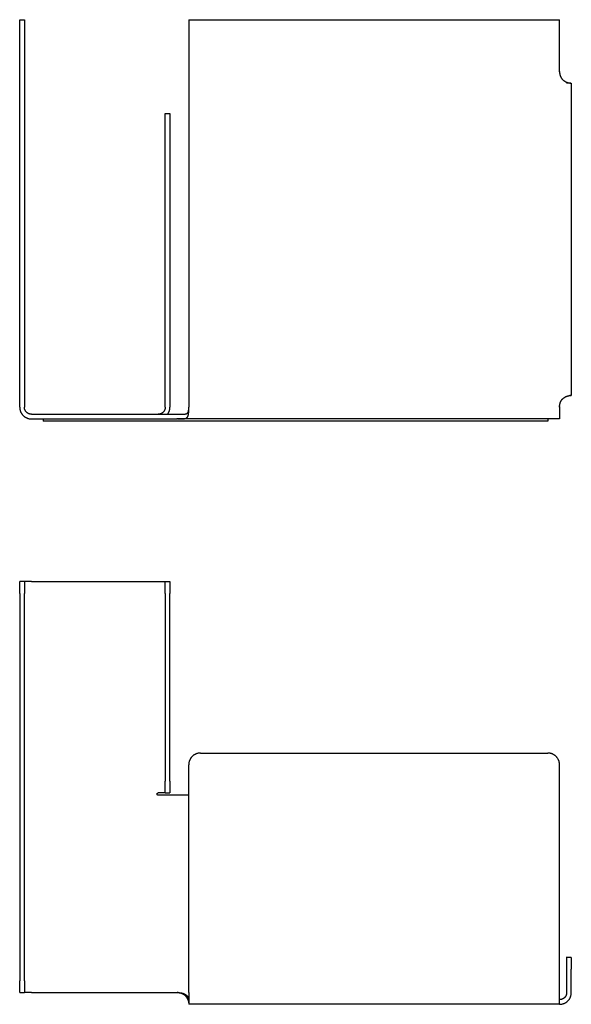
# Model space of a CAD drawing. Header units: millimetres. Extents: x 5000 to 5997, y 0 to 839.
# Tile 1 of 2: x 5000 to 5470, y 0 to 839. Entities that reach past the tile are written whole.
import ezdxf

# ---------------------------------------------------------------- set-up
doc = ezdxf.new("R2010")
doc.units = ezdxf.units.MM
doc.layers.add('Make2D$Sichtbar$Kurven', color=7, linetype='Continuous', true_color=0x000000)

msp = doc.modelspace()

# ---------------------------------------------------------------- linework, layer by layer
at = {"layer": 'Make2D$Sichtbar$Kurven', "color": 18, "lineweight": -3, "true_color": 0x000000}
for p, q in [((5000, 828.55), (5000, 838.55)), ((5000, 838.55), (5004, 838.55)), ((5004, 838.55), (5004, 828.55)), ((5144, 838.55), (5144, 828.55)), ((5144, 838.55), (5460, 838.55)), ((5460, 828.55), (5460, 838.55)), ((5000, 508.55), (5000, 828.55)), ((5004, 828.55), (5004, 508.55)), ((5144, 828.55), (5144, 508.55)), ((5460, 794.55), (5460, 828.55)), ((5460, 794.13), (5460, 794.55)), ((5460, 794.55), (5460.03, 793.55)), ((5460, 794.13), (5460.01, 793.94)), ((5460.03, 793.55), (5460.03, 793.55)), ((5460.03, 793.55), (5460.05, 793.28)), ((5460.05, 793.28), (5460.07, 793.01)), ((5460.07, 793.01), (5460.11, 792.73)), ((5460.11, 792.73), (5460.15, 792.46)), ((5460.15, 792.46), (5460.2, 792.19)), ((5460.2, 792.19), (5460.25, 791.92)), ((5460.25, 791.92), (5460.31, 791.65)), ((5460.31, 791.65), (5460.38, 791.39)), ((5460.38, 791.39), (5460.45, 791.12)), ((5460.45, 791.12), (5460.53, 790.86)), ((5460.53, 790.86), (5460.62, 790.6)), ((5460.62, 790.6), (5460.72, 790.35)), ((5460.72, 790.35), (5460.82, 790.09)), ((5460.82, 790.09), (5460.93, 789.84)), ((5460.93, 789.84), (5461.05, 789.59)), ((5461.05, 789.59), (5461.17, 789.35)), ((5461.17, 789.35), (5461.26, 789.2)), ((5461.26, 789.2), (5461.34, 789.05)), ((5461.34, 789.05), (5461.43, 788.91)), ((5461.43, 788.91), (5461.52, 788.77)), ((5461.52, 788.77), (5461.61, 788.63)), ((5461.61, 788.63), (5461.71, 788.49)), ((5461.71, 788.49), (5461.81, 788.36)), ((5461.81, 788.36), (5461.91, 788.23)), ((5461.91, 788.23), (5462.02, 788.1)), ((5462.02, 788.1), (5462.13, 787.97)), ((5462.13, 787.97), (5462.24, 787.85)), ((5462.24, 787.85), (5462.35, 787.73)), ((5462.35, 787.73), (5462.47, 787.61)), ((5462.47, 787.61), (5462.58, 787.49)), ((5462.58, 787.49), (5462.7, 787.38)), ((5462.7, 787.38), (5462.82, 787.27)), ((5462.82, 787.27), (5462.94, 787.16)), ((5462.94, 787.16), (5463.07, 787.05)), ((5463.07, 787.05), (5463.32, 786.84)), ((5463.32, 786.84), (5463.58, 786.65)), ((5463.58, 786.65), (5463.84, 786.46)), ((5463.84, 786.46), (5464.1, 786.28)), ((5464.1, 786.28), (5464.37, 786.12)), ((5464.37, 786.12), (5464.64, 785.96)), ((5464.64, 785.96), (5464.91, 785.81)), ((5464.91, 785.81), (5465.17, 785.67)), ((5465.17, 785.67), (5465.44, 785.55)), ((5465.44, 785.55), (5465.7, 785.43)), ((5465.7, 785.43), (5465.96, 785.32)), ((5469.67, 784.53), (5465.81, 784.54)), ((5465.96, 785.32), (5466.22, 785.22)), ((5466.22, 785.22), (5466.47, 785.13)), ((5466.47, 785.13), (5466.71, 785.05)), ((5466.71, 785.05), (5466.95, 784.98)), ((5466.95, 784.98), (5467.18, 784.91)), ((5467.18, 784.91), (5467.41, 784.85)), ((5467.41, 784.85), (5467.63, 784.8)), ((5467.63, 784.8), (5467.84, 784.75)), ((5467.84, 784.75), (5468.24, 784.68)), ((5468.24, 784.68), (5468.6, 784.62)), ((5468.6, 784.62), (5468.77, 784.6)), ((5468.67, 784.55), (5470, 784.55)), ((5468.77, 784.6), (5468.93, 784.58)), ((5468.93, 784.58), (5469.08, 784.56)), ((5469.08, 784.56), (5469.22, 784.55)), ((5469.22, 784.55), (5469.35, 784.54)), ((5469.35, 784.54), (5469.46, 784.54)), ((5469.46, 784.54), (5469.57, 784.53)), ((5469.57, 784.53), (5469.67, 784.53)), ((5469.67, 784.53), (5469.73, 784.53)), ((5469.73, 784.53), (5469.8, 784.53)), ((5469.8, 784.53), (5469.87, 784.54)), ((5469.87, 784.54), (5469.93, 784.54)), ((5469.93, 784.54), (5470, 784.55)), ((5470, 784.55), (5470, 518.55)), ((5124, 748.55), (5124, 758.55)), ((5124, 758.55), (5128, 758.55)), ((5128, 758.55), (5128, 748.55)), ((5124, 508.55), (5124, 748.55)), ((5128, 748.55), (5128, 508.55)), ((5460.31, 511.44), (5460.38, 511.71)), ((5460.38, 511.71), (5460.45, 511.97)), ((5460.45, 511.97), (5460.53, 512.23)), ((5460.53, 512.23), (5460.62, 512.49)), ((5460.62, 512.49), (5460.72, 512.75)), ((5460.72, 512.75), (5460.82, 513.01)), ((5460.82, 513.01), (5460.93, 513.26)), ((5460.93, 513.26), (5461.05, 513.51)), ((5461.05, 513.51), (5461.17, 513.75)), ((5461.17, 513.75), (5461.26, 513.9)), ((5461.26, 513.9), (5461.34, 514.04)), ((5461.34, 514.04), (5461.43, 514.19)), ((5461.43, 514.19), (5461.52, 514.33)), ((5461.52, 514.33), (5461.61, 514.47)), ((5461.61, 514.47), (5461.71, 514.6)), ((5461.71, 514.6), (5461.81, 514.74)), ((5461.81, 514.74), (5461.91, 514.87)), ((5461.91, 514.87), (5462.02, 515)), ((5462.02, 515), (5462.13, 515.12)), ((5462.13, 515.12), (5462.24, 515.25)), ((5462.24, 515.25), (5462.35, 515.37)), ((5462.35, 515.37), (5462.47, 515.49)), ((5462.47, 515.49), (5462.58, 515.6)), ((5462.58, 515.6), (5462.7, 515.72)), ((5462.7, 515.72), (5462.82, 515.83)), ((5462.82, 515.83), (5462.94, 515.94)), ((5462.94, 515.94), (5463.07, 516.05)), ((5463.07, 516.05), (5463.32, 516.25)), ((5463.32, 516.25), (5463.58, 516.45)), ((5463.58, 516.45), (5463.84, 516.64)), ((5463.84, 516.64), (5464.1, 516.81)), ((5464.1, 516.81), (5464.37, 516.98)), ((5464.37, 516.98), (5464.64, 517.14)), ((5464.64, 517.14), (5464.91, 517.29)), ((5464.91, 517.29), (5465.17, 517.42)), ((5465.17, 517.42), (5465.44, 517.55)), ((5465.44, 517.55), (5465.7, 517.67)), ((5465.7, 517.67), (5465.96, 517.78)), ((5465.96, 517.78), (5466.22, 517.87)), ((5466.22, 517.87), (5466.47, 517.96)), ((5466.47, 517.96), (5466.71, 518.04)), ((5466.71, 518.04), (5466.95, 518.12)), ((5466.95, 518.12), (5467.18, 518.18)), ((5467.18, 518.18), (5467.41, 518.24)), ((5467.41, 518.24), (5467.63, 518.3)), ((5467.63, 518.3), (5467.84, 518.34)), ((5467.84, 518.34), (5468.24, 518.42)), ((5468.24, 518.42), (5468.6, 518.48)), ((5468.6, 518.48), (5468.77, 518.5)), ((5470, 518.55), (5468.67, 518.55)), ((5468.77, 518.5), (5468.93, 518.52)), ((5468.93, 518.52), (5469.08, 518.53)), ((5469.08, 518.53), (5469.22, 518.55)), ((5469.22, 518.55), (5469.35, 518.55)), ((5469.35, 518.55), (5469.46, 518.56)), ((5469.46, 518.56), (5469.57, 518.56)), ((5469.57, 518.56), (5469.67, 518.56)), ((5469.67, 518.56), (5469.73, 518.57)), ((5469.73, 518.57), (5469.8, 518.56)), ((5469.8, 518.56), (5469.87, 518.56)), ((5469.87, 518.56), (5469.93, 518.56)), ((5469.93, 518.56), (5470, 518.55)), ((5470, 518.55), (5470, 518.55)), ((5000, 508.55), (5000.01, 508.21)), ((5000.01, 508.21), (5000.02, 507.87)), ((5000.02, 507.87), (5000.05, 507.53)), ((5000.05, 507.53), (5000.09, 507.19)), ((5000.09, 507.19), (5000.15, 506.85)), ((5000.15, 506.85), (5000.21, 506.51)), ((5000.21, 506.51), (5000.28, 506.18)), ((5000.28, 506.18), (5000.37, 505.85)), ((5000.37, 505.85), (5000.47, 505.52)), ((5000.47, 505.52), (5000.58, 505.2)), ((5000.58, 505.2), (5000.7, 504.88)), ((5000.7, 504.88), (5000.83, 504.56)), ((5000.83, 504.56), (5000.97, 504.25)), ((5000.97, 504.25), (5001.12, 503.95)), ((5001.12, 503.95), (5001.28, 503.65)), ((5001.28, 503.65), (5001.46, 503.35)), ((5001.46, 503.35), (5001.64, 503.06)), ((5004, 508.34), (5004, 508.55)), ((5004.01, 508.14), (5004, 508.34)), ((5004.03, 507.93), (5004.01, 508.14)), ((5004.06, 507.73), (5004.03, 507.93)), ((5004.09, 507.53), (5004.06, 507.73)), ((5004.13, 507.33), (5004.09, 507.53)), ((5004.17, 507.13), (5004.13, 507.33)), ((5004.22, 506.93), (5004.17, 507.13)), ((5004.28, 506.73), (5004.22, 506.93)), ((5004.35, 506.54), (5004.28, 506.73)), ((5004.42, 506.35), (5004.35, 506.54)), ((5004.5, 506.16), (5004.42, 506.35)), ((5004.58, 505.97), (5004.5, 506.16)), ((5004.67, 505.79), (5004.58, 505.97)), ((5004.77, 505.61), (5004.67, 505.79)), ((5004.87, 505.43), (5004.77, 505.61)), ((5004.98, 505.26), (5004.87, 505.43)), ((5005.1, 505.09), (5004.98, 505.26)), ((5005.22, 504.92), (5005.1, 505.09)), ((5005.35, 504.76), (5005.22, 504.92)), ((5005.48, 504.6), (5005.35, 504.76)), ((5005.61, 504.45), (5005.48, 504.6)), ((5005.76, 504.31), (5005.61, 504.45)), ((5005.9, 504.16), (5005.76, 504.31)), ((5006.06, 504.03), (5005.9, 504.16)), ((5006.21, 503.89), (5006.06, 504.03)), ((5006.37, 503.77), (5006.21, 503.89)), ((5006.54, 503.65), (5006.37, 503.77)), ((5006.71, 503.53), (5006.54, 503.65)), ((5006.88, 503.42), (5006.71, 503.53)), ((5007.06, 503.32), (5006.88, 503.42)), ((5007.24, 503.22), (5007.06, 503.32)), ((5007.42, 503.13), (5007.24, 503.22)), ((5007.61, 503.04), (5007.42, 503.13)), ((5120.63, 503.16), (5120.44, 503.07)), ((5120.82, 503.25), (5120.63, 503.16)), ((5121, 503.35), (5120.82, 503.25)), ((5121.18, 503.46), (5121, 503.35)), ((5121.36, 503.57), (5121.18, 503.46)), ((5121.53, 503.7), (5121.36, 503.57)), ((5121.7, 503.82), (5121.53, 503.7)), ((5121.86, 503.95), (5121.7, 503.82)), ((5122.02, 504.09), (5121.86, 503.95)), ((5122.17, 504.23), (5122.02, 504.09)), ((5122.32, 504.38), (5122.17, 504.23)), ((5122.46, 504.53), (5122.32, 504.38)), ((5122.6, 504.69), (5122.46, 504.53)), ((5122.73, 504.86), (5122.6, 504.69)), ((5122.85, 505.02), (5122.73, 504.86)), ((5122.97, 505.19), (5122.85, 505.02)), ((5123.09, 505.37), (5122.97, 505.19)), ((5123.2, 505.55), (5123.09, 505.37)), ((5123.3, 505.73), (5123.2, 505.55)), ((5123.39, 505.92), (5123.3, 505.73)), ((5123.48, 506.11), (5123.39, 505.92)), ((5123.56, 506.3), (5123.48, 506.11)), ((5123.64, 506.5), (5123.56, 506.3)), ((5123.71, 506.69), (5123.64, 506.5)), ((5123.77, 506.89), (5123.71, 506.69)), ((5123.82, 507.1), (5123.77, 506.89)), ((5123.87, 507.3), (5123.82, 507.1)), ((5123.91, 507.51), (5123.87, 507.3)), ((5123.94, 507.71), (5123.91, 507.51)), ((5123.97, 507.92), (5123.94, 507.71)), ((5123.99, 508.13), (5123.97, 507.92)), ((5124, 508.34), (5123.99, 508.13)), ((5124, 508.55), (5124, 508.34)), ((5126.39, 503.1), (5126.57, 503.39)), ((5126.57, 503.39), (5126.74, 503.68)), ((5126.74, 503.68), (5126.9, 503.98)), ((5126.9, 503.98), (5127.05, 504.29)), ((5127.05, 504.29), (5127.19, 504.59)), ((5127.19, 504.59), (5127.31, 504.91)), ((5127.31, 504.91), (5127.43, 505.23)), ((5127.43, 505.23), (5127.54, 505.55)), ((5127.54, 505.55), (5127.64, 505.87)), ((5127.64, 505.87), (5127.72, 506.2)), ((5127.72, 506.2), (5127.79, 506.53)), ((5127.79, 506.53), (5127.86, 506.86)), ((5127.86, 506.86), (5127.91, 507.2)), ((5127.91, 507.2), (5127.95, 507.53)), ((5127.95, 507.53), (5127.98, 507.87)), ((5127.98, 507.87), (5127.99, 508.21)), ((5127.99, 508.21), (5128, 508.55)), ((5142.34, 503.1), (5142.43, 503.14)), ((5142.43, 503.14), (5142.51, 503.19)), ((5142.51, 503.19), (5142.59, 503.23)), ((5142.59, 503.23), (5142.67, 503.28)), ((5142.67, 503.28), (5142.75, 503.33)), ((5142.75, 503.33), (5142.82, 503.38)), ((5142.82, 503.38), (5142.9, 503.44)), ((5142.9, 503.44), (5142.97, 503.49)), ((5142.97, 503.49), (5143.03, 503.55)), ((5143.03, 503.55), (5143.07, 503.58)), ((5143.07, 503.58), (5143.1, 503.61)), ((5143.1, 503.61), (5143.13, 503.65)), ((5143.13, 503.65), (5143.16, 503.68)), ((5143.16, 503.68), (5143.19, 503.71)), ((5143.19, 503.71), (5143.23, 503.74)), ((5143.23, 503.74), (5143.25, 503.78)), ((5143.25, 503.78), (5143.28, 503.81)), ((5143.28, 503.81), (5143.31, 503.84)), ((5143.31, 503.84), (5143.34, 503.88)), ((5143.34, 503.88), (5143.37, 503.92)), ((5143.37, 503.92), (5143.39, 503.95)), ((5143.39, 503.95), (5143.42, 503.99)), ((5143.42, 503.99), (5143.45, 504.03)), ((5143.45, 504.03), (5143.47, 504.06)), ((5143.47, 504.06), (5143.5, 504.1)), ((5143.5, 504.1), (5143.52, 504.14)), ((5143.52, 504.14), (5143.54, 504.18)), ((5143.54, 504.18), (5143.56, 504.22)), ((5143.56, 504.22), (5143.59, 504.26)), ((5143.59, 504.26), (5143.61, 504.31)), ((5143.61, 504.31), (5143.63, 504.35)), ((5143.63, 504.35), (5143.65, 504.39)), ((5143.65, 504.39), (5143.67, 504.43)), ((5143.67, 504.43), (5143.68, 504.48)), ((5143.68, 504.48), (5143.7, 504.52)), ((5143.7, 504.52), (5143.72, 504.57)), ((5143.72, 504.57), (5143.73, 504.61)), ((5143.73, 504.61), (5143.75, 504.66)), ((5143.75, 504.66), (5143.76, 504.71)), ((5143.76, 504.71), (5143.79, 504.8)), ((5143.79, 504.8), (5143.81, 504.88)), ((5143.81, 504.88), (5143.83, 504.96)), ((5143.83, 504.96), (5143.86, 505.12)), ((5143.86, 505.12), (5143.89, 505.28)), ((5143.89, 505.28), (5143.92, 505.44)), ((5143.92, 505.44), (5143.94, 505.61)), ((5143.92, 503.1), (5143.95, 503.37)), ((5143.94, 505.61), (5143.96, 505.79)), ((5143.95, 503.37), (5143.99, 503.94)), ((5143.96, 505.79), (5143.97, 505.96)), ((5143.97, 505.96), (5143.98, 506.14)), ((5143.98, 506.14), (5144, 506.51)), ((5143.99, 503.94), (5144.02, 504.82)), ((5144, 508.1), (5144, 508.55)), ((5144, 507.65), (5144, 508.1)), ((5144, 506.88), (5144, 507.65)), ((5144.02, 504.82), (5144, 507.65)), ((5144, 506.51), (5144, 506.88)), ((5460, 508.88), (5460.03, 509.54)), ((5460.01, 509.16), (5460, 508.96)), ((5460, 508.96), (5460, 508.55)), ((5460, 508.55), (5460, 508.88)), ((5460, 508.55), (5460, 498.55)), ((5460.03, 509.54), (5460.05, 509.82)), ((5460.05, 509.82), (5460.07, 510.09)), ((5460.07, 510.09), (5460.11, 510.36)), ((5460.11, 510.36), (5460.15, 510.63)), ((5460.15, 510.63), (5460.2, 510.91)), ((5460.2, 510.91), (5460.25, 511.17)), ((5460.25, 511.17), (5460.31, 511.44)), ((5001.64, 503.06), (5001.83, 502.78)), ((5001.83, 502.78), (5002.03, 502.51)), ((5002.03, 502.51), (5002.24, 502.24)), ((5002.24, 502.24), (5002.46, 501.98)), ((5002.46, 501.98), (5002.69, 501.72)), ((5002.69, 501.72), (5002.93, 501.48)), ((5002.93, 501.48), (5003.17, 501.24)), ((5003.17, 501.24), (5003.43, 501.01)), ((5003.43, 501.01), (5003.69, 500.79)), ((5003.69, 500.79), (5003.96, 500.58)), ((5003.96, 500.58), (5004.23, 500.38)), ((5004.23, 500.38), (5004.52, 500.19)), ((5004.52, 500.19), (5004.8, 500)), ((5004.8, 500), (5005.1, 499.83)), ((5005.1, 499.83), (5005.4, 499.67)), ((5005.4, 499.67), (5005.7, 499.52)), ((5005.7, 499.52), (5006.02, 499.38)), ((5006.02, 499.38), (5006.33, 499.25)), ((5006.33, 499.25), (5006.65, 499.13)), ((5006.65, 499.13), (5006.97, 499.02)), ((5006.97, 499.02), (5007.3, 498.92)), ((5007.3, 498.92), (5007.63, 498.83)), ((5007.8, 502.97), (5007.61, 503.04)), ((5007.63, 498.83), (5007.97, 498.76)), ((5007.99, 502.89), (5007.8, 502.97)), ((5007.97, 498.76), (5008.3, 498.69)), ((5008.18, 502.83), (5007.99, 502.89)), ((5008.38, 502.77), (5008.18, 502.83)), ((5008.3, 498.69), (5008.64, 498.64)), ((5008.58, 502.72), (5008.38, 502.77)), ((5008.78, 502.67), (5008.58, 502.72)), ((5008.64, 498.64), (5008.98, 498.6)), ((5008.98, 502.64), (5008.78, 502.67)), ((5009.18, 502.6), (5008.98, 502.64)), ((5008.98, 498.6), (5009.32, 498.57)), ((5009.39, 502.58), (5009.18, 502.6)), ((5009.32, 498.57), (5009.66, 498.55)), ((5009.59, 502.56), (5009.39, 502.58)), ((5009.8, 502.55), (5009.59, 502.56)), ((5009.66, 498.55), (5010, 498.55)), ((5010, 502.55), (5009.8, 502.55)), ((5010, 502.55), (5134.04, 502.55)), ((5010, 498.55), (5134, 498.55)), ((5020, 498.55), (5020, 496.55)), ((5450, 496.55), (5020, 496.55)), ((5118, 502.55), (5118, 502.55)), ((5118.21, 502.55), (5118, 502.55)), ((5118.42, 502.56), (5118.21, 502.55)), ((5118.63, 502.58), (5118.42, 502.56)), ((5118.84, 502.61), (5118.63, 502.58)), ((5119.04, 502.64), (5118.84, 502.61)), ((5119.25, 502.68), (5119.04, 502.64)), ((5119.45, 502.73), (5119.25, 502.68)), ((5119.66, 502.78), (5119.45, 502.73)), ((5119.86, 502.84), (5119.66, 502.78)), ((5120.05, 502.91), (5119.86, 502.84)), ((5120.25, 502.99), (5120.05, 502.91)), ((5120.44, 503.07), (5120.25, 502.99)), ((5126, 502.55), (5126.2, 502.82)), ((5126.2, 502.82), (5126.39, 503.1)), ((5134.36, 498.55), (5134, 498.55)), ((5134.04, 502.55), (5138.03, 502.55)), ((5135.85, 498.55), (5134.36, 498.55)), ((5134.36, 498.55), (5137.06, 498.55)), ((5460, 498.55), (5135.85, 498.55)), ((5137.06, 498.55), (5138.45, 498.58)), ((5138.03, 502.55), (5139.5, 502.59)), ((5138.45, 498.58), (5139.11, 498.61)), ((5139.11, 498.61), (5139.43, 498.63)), ((5139.43, 498.63), (5139.74, 498.66)), ((5139.5, 502.59), (5139.97, 502.61)), ((5139.74, 498.66), (5140.04, 498.7)), ((5139.97, 502.61), (5140.43, 502.65)), ((5140.04, 498.7), (5140.33, 498.74)), ((5140.33, 498.74), (5140.6, 498.78)), ((5140.43, 502.65), (5140.65, 502.67)), ((5140.6, 498.78), (5140.73, 498.81)), ((5140.65, 502.67), (5140.87, 502.7)), ((5140.73, 498.81), (5140.86, 498.84)), ((5140.86, 498.84), (5140.98, 498.87)), ((5140.87, 502.7), (5141.09, 502.73)), ((5140.98, 498.87), (5141.11, 498.9)), ((5141.09, 502.73), (5141.3, 502.77)), ((5141.11, 498.9), (5141.23, 498.94)), ((5141.23, 498.94), (5141.35, 498.98)), ((5141.3, 502.77), (5141.5, 502.82)), ((5141.35, 498.98), (5141.46, 499.02)), ((5141.46, 499.02), (5141.58, 499.06)), ((5141.5, 502.82), (5141.6, 502.84)), ((5141.58, 499.06), (5141.69, 499.11)), ((5141.6, 502.84), (5141.7, 502.87)), ((5141.69, 499.11), (5141.8, 499.15)), ((5141.7, 502.87), (5141.8, 502.89)), ((5141.8, 502.89), (5141.89, 502.92)), ((5141.8, 499.15), (5141.9, 499.2)), ((5141.89, 502.92), (5141.99, 502.95)), ((5141.9, 499.2), (5142, 499.25)), ((5141.99, 502.95), (5142.08, 502.99)), ((5142, 499.25), (5142.09, 499.31)), ((5142.08, 502.99), (5142.17, 503.02)), ((5142.09, 499.31), (5142.14, 499.34)), ((5142.14, 499.34), (5142.18, 499.36)), ((5142.17, 503.02), (5142.26, 503.06)), ((5142.18, 499.36), (5142.22, 499.39)), ((5142.22, 499.39), (5142.27, 499.42)), ((5142.26, 503.06), (5142.34, 503.1)), ((5142.27, 499.42), (5142.31, 499.45)), ((5142.31, 499.45), (5142.35, 499.48)), ((5142.35, 499.48), (5142.39, 499.51)), ((5142.39, 499.51), (5142.43, 499.54)), ((5142.43, 499.54), (5142.47, 499.58)), ((5142.47, 499.58), (5142.51, 499.61)), ((5142.51, 499.61), (5142.54, 499.64)), ((5142.54, 499.64), (5142.58, 499.68)), ((5142.58, 499.68), (5142.62, 499.71)), ((5142.62, 499.71), (5142.65, 499.75)), ((5142.65, 499.75), (5142.69, 499.78)), ((5142.69, 499.78), (5142.72, 499.82)), ((5142.72, 499.82), (5142.79, 499.9)), ((5142.79, 499.9), (5142.86, 499.98)), ((5142.86, 499.98), (5142.92, 500.06)), ((5142.92, 500.06), (5142.98, 500.14)), ((5142.98, 500.14), (5143.04, 500.23)), ((5143.04, 500.23), (5143.1, 500.32)), ((5143.1, 500.32), (5143.15, 500.41)), ((5143.15, 500.41), (5143.2, 500.5)), ((5143.2, 500.5), (5143.25, 500.59)), ((5143.25, 500.59), (5143.3, 500.68)), ((5143.3, 500.68), (5143.35, 500.78)), ((5143.35, 500.78), (5143.39, 500.88)), ((5143.39, 500.88), (5143.43, 500.98)), ((5143.43, 500.98), (5143.47, 501.08)), ((5143.47, 501.08), (5143.51, 501.18)), ((5143.51, 501.18), (5143.55, 501.29)), ((5143.55, 501.29), (5143.59, 501.4)), ((5143.59, 501.4), (5143.62, 501.51)), ((5143.62, 501.51), (5143.65, 501.62)), ((5143.65, 501.62), (5143.71, 501.85)), ((5143.71, 501.85), (5143.76, 502.08)), ((5143.76, 502.08), (5143.81, 502.32)), ((5143.81, 502.32), (5143.85, 502.58)), ((5143.85, 502.58), (5143.89, 502.83)), ((5143.89, 502.83), (5143.92, 503.1)), ((5450, 498.55), (5450, 496.55)), ((5000, 350), (5000, 360)), ((5004, 360), (5000, 360)), ((5010, 360), (5004, 360)), ((5004, 360), (5004, 350)), ((5010, 360), (5118, 360)), ((5118, 360), (5124, 360)), ((5124, 350), (5124, 360)), ((5124, 360), (5128, 360)), ((5128, 360), (5128, 350)), ((5000, 350), (5000, 20)), ((5004, 20), (5004, 350)), ((5124, 350), (5124, 190)), ((5128, 190), (5128, 350)), ((5145.83, 209.77), (5145.64, 209.49)), ((5146.03, 210.05), (5145.83, 209.77)), ((5146.24, 210.32), (5146.03, 210.05)), ((5146.46, 210.58), (5146.24, 210.32)), ((5146.69, 210.83), (5146.46, 210.58)), ((5146.93, 211.08), (5146.69, 210.83)), ((5147.17, 211.31), (5146.93, 211.08)), ((5147.43, 211.54), (5147.17, 211.31)), ((5147.69, 211.76), (5147.43, 211.54)), ((5147.96, 211.97), (5147.69, 211.76)), ((5148.23, 212.17), (5147.96, 211.97)), ((5148.52, 212.37), (5148.23, 212.17)), ((5148.8, 212.55), (5148.52, 212.37)), ((5149.1, 212.72), (5148.8, 212.55)), ((5149.4, 212.88), (5149.1, 212.72)), ((5149.71, 213.04), (5149.4, 212.88)), ((5150.02, 213.18), (5149.71, 213.04)), ((5150.33, 213.31), (5150.02, 213.18)), ((5150.65, 213.43), (5150.33, 213.31)), ((5150.97, 213.54), (5150.65, 213.43)), ((5151.3, 213.63), (5150.97, 213.54)), ((5151.63, 213.72), (5151.3, 213.63)), ((5151.97, 213.8), (5151.63, 213.72)), ((5152.3, 213.86), (5151.97, 213.8)), ((5152.64, 213.91), (5152.3, 213.86)), ((5152.98, 213.95), (5152.64, 213.91)), ((5153.32, 213.98), (5152.98, 213.95)), ((5153.66, 214), (5153.32, 213.98)), ((5154, 214), (5153.66, 214)), ((5154, 214), (5450, 214)), ((5450.34, 214), (5450, 214)), ((5450.68, 213.98), (5450.34, 214)), ((5451.02, 213.95), (5450.68, 213.98)), ((5451.36, 213.91), (5451.02, 213.95)), ((5451.7, 213.86), (5451.36, 213.91)), ((5452.03, 213.8), (5451.7, 213.86)), ((5452.37, 213.72), (5452.03, 213.8)), ((5452.7, 213.63), (5452.37, 213.72)), ((5453.03, 213.54), (5452.7, 213.63)), ((5453.35, 213.43), (5453.03, 213.54)), ((5453.67, 213.31), (5453.35, 213.43)), ((5453.98, 213.18), (5453.67, 213.31)), ((5454.29, 213.04), (5453.98, 213.18)), ((5454.6, 212.88), (5454.29, 213.04)), ((5454.9, 212.72), (5454.6, 212.88)), ((5455.2, 212.55), (5454.9, 212.72)), ((5455.48, 212.37), (5455.2, 212.55)), ((5455.77, 212.17), (5455.48, 212.37)), ((5456.04, 211.97), (5455.77, 212.17)), ((5456.31, 211.76), (5456.04, 211.97)), ((5456.57, 211.54), (5456.31, 211.76)), ((5456.83, 211.31), (5456.57, 211.54)), ((5457.07, 211.08), (5456.83, 211.31)), ((5457.31, 210.83), (5457.07, 211.08)), ((5457.54, 210.58), (5457.31, 210.83)), ((5457.76, 210.32), (5457.54, 210.58)), ((5457.97, 210.05), (5457.76, 210.32)), ((5458.17, 209.77), (5457.97, 210.05)), ((5458.36, 209.49), (5458.17, 209.77)), ((5144.01, 204.35), (5144, 204)), ((5144, 10), (5144, 204)), ((5144.02, 204.69), (5144.01, 204.35)), ((5144.05, 205.03), (5144.02, 204.69)), ((5144.09, 205.37), (5144.05, 205.03)), ((5144.15, 205.7), (5144.09, 205.37)), ((5144.21, 206.04), (5144.15, 205.7)), ((5144.28, 206.37), (5144.21, 206.04)), ((5144.37, 206.7), (5144.28, 206.37)), ((5144.47, 207.03), (5144.37, 206.7)), ((5144.58, 207.35), (5144.47, 207.03)), ((5144.7, 207.67), (5144.58, 207.35)), ((5144.83, 207.99), (5144.7, 207.67)), ((5144.97, 208.3), (5144.83, 207.99)), ((5145.12, 208.61), (5144.97, 208.3)), ((5145.28, 208.91), (5145.12, 208.61)), ((5145.46, 209.2), (5145.28, 208.91)), ((5145.64, 209.49), (5145.46, 209.2)), ((5458.54, 209.2), (5458.36, 209.49)), ((5458.72, 208.91), (5458.54, 209.2)), ((5458.88, 208.61), (5458.72, 208.91)), ((5459.03, 208.3), (5458.88, 208.61)), ((5459.17, 207.99), (5459.03, 208.3)), ((5459.3, 207.67), (5459.17, 207.99)), ((5459.42, 207.35), (5459.3, 207.67)), ((5459.53, 207.03), (5459.42, 207.35)), ((5459.63, 206.7), (5459.53, 207.03)), ((5459.72, 206.37), (5459.63, 206.7)), ((5459.79, 206.04), (5459.72, 206.37)), ((5459.85, 205.7), (5459.79, 206.04)), ((5459.91, 205.37), (5459.85, 205.7)), ((5459.95, 205.03), (5459.91, 205.37)), ((5459.98, 204.69), (5459.95, 205.03)), ((5459.99, 204.35), (5459.98, 204.69)), ((5460, 204), (5459.99, 204.35)), ((5460, 10), (5460, 204)), ((5124, 180), (5124, 190)), ((5128, 190), (5128, 180)), ((5117, 179.09), (5117.01, 179.13)), ((5117, 179.06), (5117, 179.09)), ((5117, 179.02), (5117, 179.06)), ((5117, 178.99), (5117, 179.02)), ((5117, 178.95), (5117, 178.99)), ((5117, 178.92), (5117, 178.95)), ((5117.01, 178.88), (5117, 178.92)), ((5117.01, 179.16), (5117.02, 179.19)), ((5117.01, 179.13), (5117.01, 179.16)), ((5117.01, 178.85), (5117.01, 178.88)), ((5117.02, 178.82), (5117.01, 178.85)), ((5117.02, 179.19), (5117.03, 179.23)), ((5117.03, 178.78), (5117.02, 178.82)), ((5117.03, 179.26), (5117.04, 179.29)), ((5117.03, 179.23), (5117.03, 179.26)), ((5117.03, 178.75), (5117.03, 178.78)), ((5117.04, 178.72), (5117.03, 178.75)), ((5117.04, 179.29), (5117.05, 179.33)), ((5117.05, 178.68), (5117.04, 178.72)), ((5117.05, 179.33), (5117.06, 179.36)), ((5117.06, 178.65), (5117.05, 178.68)), ((5117.06, 179.36), (5117.08, 179.39)), ((5117.08, 178.62), (5117.06, 178.65)), ((5117.08, 179.39), (5117.09, 179.42)), ((5117.09, 178.59), (5117.08, 178.62)), ((5117.09, 179.42), (5117.11, 179.45)), ((5117.11, 178.56), (5117.09, 178.59)), ((5117.11, 179.45), (5117.12, 179.48)), ((5117.12, 178.52), (5117.11, 178.56)), ((5117.12, 179.48), (5117.14, 179.51)), ((5117.14, 178.49), (5117.12, 178.52)), ((5117.14, 179.51), (5117.16, 179.54)), ((5117.16, 178.47), (5117.14, 178.49)), ((5117.16, 179.54), (5117.18, 179.57)), ((5117.18, 178.44), (5117.16, 178.47)), ((5117.18, 179.57), (5117.2, 179.6)), ((5117.2, 178.41), (5117.18, 178.44)), ((5117.2, 179.6), (5117.22, 179.63)), ((5117.22, 178.38), (5117.2, 178.41)), ((5117.22, 179.63), (5117.24, 179.65)), ((5117.24, 178.35), (5117.22, 178.38)), ((5117.24, 179.65), (5117.26, 179.68)), ((5117.26, 178.33), (5117.24, 178.35)), ((5117.26, 179.68), (5117.29, 179.71)), ((5117.29, 178.3), (5117.26, 178.33)), ((5117.29, 179.71), (5117.31, 179.73)), ((5117.31, 178.28), (5117.29, 178.3)), ((5117.31, 179.73), (5117.34, 179.75)), ((5117.34, 178.26), (5117.31, 178.28)), ((5117.34, 179.75), (5117.36, 179.78)), ((5117.36, 178.23), (5117.34, 178.26)), ((5117.36, 179.78), (5117.39, 179.8)), ((5117.39, 178.21), (5117.36, 178.23)), ((5117.39, 179.8), (5117.42, 179.82)), ((5117.42, 178.19), (5117.39, 178.21)), ((5117.42, 179.82), (5117.45, 179.84)), ((5117.45, 178.17), (5117.42, 178.19)), ((5117.45, 179.84), (5117.48, 179.86)), ((5117.48, 178.15), (5117.45, 178.17)), ((5117.48, 179.86), (5117.5, 179.87)), ((5117.5, 178.14), (5117.48, 178.15)), ((5117.5, 179.87), (5117.54, 179.89)), ((5117.54, 178.12), (5117.5, 178.14)), ((5117.54, 179.89), (5117.57, 179.91)), ((5117.57, 178.1), (5117.54, 178.12)), ((5117.57, 179.91), (5117.6, 179.92)), ((5117.6, 178.09), (5117.57, 178.1)), ((5117.6, 179.92), (5117.63, 179.93)), ((5117.63, 178.08), (5117.6, 178.09)), ((5117.63, 179.93), (5117.66, 179.95)), ((5117.66, 178.06), (5117.63, 178.08)), ((5117.66, 179.95), (5117.69, 179.96)), ((5117.69, 178.05), (5117.66, 178.06)), ((5117.69, 179.96), (5117.73, 179.97)), ((5117.73, 178.04), (5117.69, 178.05)), ((5117.73, 179.97), (5117.76, 179.98)), ((5117.76, 178.03), (5117.73, 178.04)), ((5117.76, 179.98), (5117.79, 179.98)), ((5117.79, 178.03), (5117.76, 178.03)), ((5117.79, 179.98), (5117.83, 179.99)), ((5117.83, 178.02), (5117.79, 178.03)), ((5117.83, 179.99), (5117.86, 180)), ((5117.86, 178.01), (5117.83, 178.02)), ((5117.86, 180), (5117.9, 180)), ((5117.9, 178.01), (5117.86, 178.01)), ((5117.9, 180), (5117.93, 180)), ((5117.93, 178.01), (5117.9, 178.01)), ((5117.93, 180), (5117.97, 180)), ((5117.97, 178.01), (5117.93, 178.01)), ((5117.97, 180), (5118, 180)), ((5118, 178), (5117.97, 178.01)), ((5124, 180), (5118, 180)), ((5144, 178), (5118, 178)), ((5124, 180), (5128, 180)), ((5470, 40), (5466, 40.02)), ((5466, 40.02), (5466, 30.02)), ((5466, 40.01), (5470, 40)), ((5470, 40), (5470, 30)), ((5466, 30.02), (5466, 10)), ((5470, 10), (5470, 30)), ((5000, 10), (5000, 20)), ((5004, 20), (5004, 10)), ((5000, 10), (5004, 10)), ((5010, 10), (5004, 10)), ((5010, 10), (5134.04, 10)), ((5134.04, 10), (5134.42, 10.01)), ((5134.36, 10), (5134.21, 10.01)), ((5134.36, 10), (5135.04, 9.98)), ((5134.42, 10.01), (5134.87, 10)), ((5135.04, 9.98), (5134.42, 10)), ((5134.87, 10), (5135.33, 9.98)), ((5135.04, 9.98), (5135.29, 9.96)), ((5135.29, 9.96), (5135.54, 9.94)), ((5135.33, 9.98), (5135.78, 9.95)), ((5135.54, 9.94), (5135.8, 9.91)), ((5135.78, 9.95), (5136.24, 9.91)), ((5135.8, 9.91), (5136.05, 9.87)), ((5136.05, 9.87), (5136.3, 9.83)), ((5136.24, 9.91), (5136.69, 9.86)), ((5136.3, 9.83), (5136.55, 9.78)), ((5136.55, 9.78), (5136.8, 9.73)), ((5136.69, 9.86), (5137.14, 9.8)), ((5136.8, 9.73), (5137.06, 9.66)), ((5137.06, 9.66), (5137.24, 9.62)), ((5137.14, 9.8), (5137.59, 9.73)), ((5137.24, 9.62), (5137.42, 9.57)), ((5137.42, 9.57), (5137.59, 9.51)), ((5137.59, 9.73), (5138.03, 9.64)), ((5137.59, 9.51), (5137.77, 9.46)), ((5137.77, 9.46), (5137.94, 9.4)), ((5137.94, 9.4), (5138.11, 9.33)), ((5138.03, 9.64), (5138.28, 9.58)), ((5138.11, 9.33), (5138.28, 9.26)), ((5138.28, 9.58), (5138.53, 9.52)), ((5138.28, 9.26), (5138.45, 9.19)), ((5138.45, 9.19), (5138.62, 9.12)), ((5138.53, 9.52), (5138.77, 9.45)), ((5138.62, 9.12), (5138.78, 9.04)), ((5138.77, 9.45), (5139.01, 9.38)), ((5138.78, 9.04), (5138.95, 8.96)), ((5138.95, 8.96), (5139.11, 8.87)), ((5139.01, 9.38), (5139.26, 9.3)), ((5139.11, 8.87), (5139.27, 8.78)), ((5139.26, 9.3), (5139.5, 9.22)), ((5139.27, 8.78), (5139.43, 8.69)), ((5139.43, 8.69), (5139.59, 8.59)), ((5139.5, 9.22), (5139.73, 9.13)), ((5139.59, 8.59), (5139.74, 8.49)), ((5139.73, 9.13), (5139.97, 9.04)), ((5139.74, 8.49), (5139.9, 8.39)), ((5139.9, 8.39), (5140.04, 8.28)), ((5139.97, 9.04), (5140.2, 8.93)), ((5140.2, 8.93), (5140.43, 8.83)), ((5140.43, 8.83), (5140.65, 8.71)), ((5140.65, 8.71), (5140.87, 8.59)), ((5140.87, 8.59), (5141.09, 8.47)), ((5141.09, 8.47), (5141.3, 8.33)), ((5144, 10), (5144, 0)), ((5460, 0), (5460, 10)), ((5465.84, 8.58), (5465.79, 8.38)), ((5465.88, 8.78), (5465.84, 8.58)), ((5465.92, 8.98), (5465.88, 8.78)), ((5465.95, 9.19), (5465.92, 8.98)), ((5465.97, 9.39), (5465.95, 9.19)), ((5465.99, 9.59), (5465.97, 9.39)), ((5466, 9.8), (5465.99, 9.59)), ((5466, 10), (5466, 9.8)), ((5469.86, 8.3), (5469.91, 8.64)), ((5469.91, 8.64), (5469.95, 8.98)), ((5469.95, 8.98), (5469.98, 9.32)), ((5469.98, 9.32), (5470, 9.66)), ((5470, 9.66), (5470, 10)), ((5140.04, 8.28), (5140.19, 8.17)), ((5140.19, 8.17), (5140.33, 8.07)), ((5140.33, 8.07), (5140.46, 7.95)), ((5140.46, 7.95), (5140.6, 7.84)), ((5140.6, 7.84), (5140.73, 7.72)), ((5140.73, 7.72), (5140.86, 7.61)), ((5140.86, 7.61), (5140.98, 7.49)), ((5140.98, 7.49), (5141.11, 7.36)), ((5141.11, 7.36), (5141.23, 7.24)), ((5141.23, 7.24), (5141.35, 7.11)), ((5141.3, 8.33), (5141.4, 8.26)), ((5141.35, 7.11), (5141.46, 6.98)), ((5141.4, 8.26), (5141.5, 8.19)), ((5141.46, 6.98), (5141.58, 6.85)), ((5141.5, 8.19), (5141.6, 8.12)), ((5141.58, 6.85), (5141.69, 6.71)), ((5141.6, 8.12), (5141.7, 8.04)), ((5141.69, 6.71), (5141.8, 6.57)), ((5141.7, 8.04), (5141.8, 7.97)), ((5141.8, 7.97), (5141.89, 7.89)), ((5141.8, 6.57), (5141.9, 6.44)), ((5141.89, 7.89), (5142.08, 7.73)), ((5141.9, 6.44), (5142, 6.31)), ((5142, 6.31), (5142.09, 6.18)), ((5142.08, 7.73), (5142.26, 7.56)), ((5142.09, 6.18), (5142.18, 6.05)), ((5142.18, 6.05), (5142.27, 5.92)), ((5142.26, 7.56), (5142.43, 7.39)), ((5142.27, 5.92), (5142.35, 5.78)), ((5142.35, 5.78), (5142.51, 5.52)), ((5142.43, 7.39), (5142.59, 7.22)), ((5142.51, 5.52), (5142.65, 5.25)), ((5142.59, 7.22), (5142.75, 7.04)), ((5142.65, 5.25), (5142.79, 4.99)), ((5142.75, 7.04), (5142.9, 6.87)), ((5142.79, 4.99), (5142.92, 4.72)), ((5142.9, 6.87), (5143.03, 6.69)), ((5142.92, 4.72), (5143.04, 4.45)), ((5143.03, 6.69), (5143.16, 6.51)), ((5143.04, 4.45), (5143.15, 4.2)), ((5143.15, 4.2), (5143.25, 3.95)), ((5143.16, 6.51), (5143.28, 6.33)), ((5143.25, 3.95), (5143.35, 3.71)), ((5143.28, 6.33), (5143.34, 6.24)), ((5143.34, 6.24), (5143.39, 6.15)), ((5143.35, 3.71), (5143.43, 3.47)), ((5143.39, 6.15), (5143.45, 6.06)), ((5143.43, 3.47), (5143.51, 3.24)), ((5143.45, 6.06), (5143.5, 5.98)), ((5143.5, 5.98), (5143.54, 5.89)), ((5143.51, 3.24), (5143.59, 3.01)), ((5143.54, 5.89), (5143.59, 5.8)), ((5143.59, 5.8), (5143.63, 5.72)), ((5143.59, 3.01), (5143.65, 2.79)), ((5143.63, 5.72), (5143.67, 5.64)), ((5143.65, 2.79), (5143.71, 2.58)), ((5143.67, 5.64), (5143.7, 5.55)), ((5143.7, 5.55), (5143.73, 5.47)), ((5143.71, 2.58), (5143.76, 2.37)), ((5143.73, 5.47), (5143.76, 5.39)), ((5143.76, 5.39), (5143.79, 5.31)), ((5143.76, 2.37), (5143.81, 2.18)), ((5143.79, 5.31), (5143.84, 5.15)), ((5143.81, 2.18), (5143.85, 1.98)), ((5143.84, 5.15), (5143.88, 5)), ((5143.85, 1.98), (5143.89, 1.8)), ((5143.88, 5), (5143.92, 4.86)), ((5143.89, 1.8), (5143.92, 1.62)), ((5143.92, 4.86), (5143.94, 4.73)), ((5143.92, 1.62), (5143.95, 1.45)), ((5143.94, 4.73), (5143.97, 4.61)), ((5143.95, 1.45), (5143.97, 1.29)), ((5143.97, 4.61), (5143.98, 4.5)), ((5143.97, 1.29), (5143.99, 1.13)), ((5143.98, 4.5), (5143.99, 4.4)), ((5143.99, 4.4), (5144, 4.31)), ((5143.99, 1.13), (5144, 0.95)), ((5144.01, 4.15), (5144, 4.01)), ((5144, 0.95), (5144.01, 0.79)), ((5144.02, 0.5), (5144, 0)), ((5460, 0), (5144, 0)), ((5144.01, 4.1), (5144.02, 0.51)), ((5144.01, 0.79), (5144.02, 0.64)), ((5144.02, 0.64), (5144.02, 0.5)), ((5460.21, 4.01), (5460, 4)), ((5460, 4), (5460, 4)), ((5460, 0), (5460, 4)), ((5460, 0), (5460.34, 0.01)), ((5460, 0), (5460, 0)), ((5460.41, 4.02), (5460.21, 4.01)), ((5460.34, 0.01), (5460.68, 0.02)), ((5460.62, 4.03), (5460.41, 4.02)), ((5460.82, 4.06), (5460.62, 4.03)), ((5460.68, 0.02), (5461.02, 0.05)), ((5461.02, 4.09), (5460.82, 4.06)), ((5461.22, 4.12), (5461.02, 4.09)), ((5461.02, 0.05), (5461.36, 0.09)), ((5461.42, 4.17), (5461.22, 4.12)), ((5461.36, 0.09), (5461.7, 0.14)), ((5461.62, 4.22), (5461.42, 4.17)), ((5461.82, 4.28), (5461.62, 4.22)), ((5461.7, 0.14), (5462.04, 0.2)), ((5462.01, 4.34), (5461.82, 4.28)), ((5462.21, 4.41), (5462.01, 4.34)), ((5462.04, 0.2), (5462.37, 0.28)), ((5462.4, 4.49), (5462.21, 4.41)), ((5462.37, 0.28), (5462.7, 0.36)), ((5462.58, 4.58), (5462.4, 4.49)), ((5462.77, 4.67), (5462.58, 4.58)), ((5462.7, 0.36), (5463.03, 0.46)), ((5462.95, 4.76), (5462.77, 4.67)), ((5463.13, 4.87), (5462.95, 4.76)), ((5463.03, 0.46), (5463.36, 0.57)), ((5463.3, 4.98), (5463.13, 4.87)), ((5463.47, 5.09), (5463.3, 4.98)), ((5463.36, 0.57), (5463.68, 0.69)), ((5463.64, 5.21), (5463.47, 5.09)), ((5463.8, 5.34), (5463.64, 5.21)), ((5463.68, 0.69), (5463.99, 0.82)), ((5463.95, 5.47), (5463.8, 5.34)), ((5464.11, 5.61), (5463.95, 5.47)), ((5463.99, 0.82), (5464.3, 0.96)), ((5464.25, 5.75), (5464.11, 5.61)), ((5464.4, 5.9), (5464.25, 5.75)), ((5464.3, 0.96), (5464.61, 1.11)), ((5464.53, 6.05), (5464.4, 5.9)), ((5464.67, 6.21), (5464.53, 6.05)), ((5464.61, 1.11), (5464.91, 1.27)), ((5464.79, 6.37), (5464.67, 6.21)), ((5464.91, 6.54), (5464.79, 6.37)), ((5465.03, 6.71), (5464.91, 6.54)), ((5464.91, 1.27), (5465.21, 1.44)), ((5465.14, 6.88), (5465.03, 6.71)), ((5465.24, 7.06), (5465.14, 6.88)), ((5465.21, 1.44), (5465.5, 1.63)), ((5465.34, 7.24), (5465.24, 7.06)), ((5465.43, 7.42), (5465.34, 7.24)), ((5465.51, 7.61), (5465.43, 7.42)), ((5465.5, 1.63), (5465.78, 1.82)), ((5465.59, 7.8), (5465.51, 7.61)), ((5465.66, 7.99), (5465.59, 7.8)), ((5465.73, 8.19), (5465.66, 7.99)), ((5465.79, 8.38), (5465.73, 8.19)), ((5465.78, 1.82), (5466.06, 2.02)), ((5466.06, 2.02), (5466.33, 2.23)), ((5466.33, 2.23), (5466.59, 2.45)), ((5466.59, 2.45), (5466.84, 2.68)), ((5466.84, 2.68), (5467.09, 2.92)), ((5467.09, 2.92), (5467.32, 3.16)), ((5467.32, 3.16), (5467.55, 3.42)), ((5467.55, 3.42), (5467.77, 3.68)), ((5467.77, 3.68), (5467.98, 3.95)), ((5467.98, 3.95), (5468.19, 4.22)), ((5468.19, 4.22), (5468.38, 4.51)), ((5468.38, 4.51), (5468.56, 4.8)), ((5468.56, 4.8), (5468.73, 5.09)), ((5468.73, 5.09), (5468.89, 5.39)), ((5468.89, 5.39), (5469.05, 5.7)), ((5469.05, 5.7), (5469.19, 6.01)), ((5469.19, 6.01), (5469.32, 6.33)), ((5469.32, 6.33), (5469.44, 6.65)), ((5469.44, 6.65), (5469.54, 6.97)), ((5469.54, 6.97), (5469.64, 7.3)), ((5469.64, 7.3), (5469.73, 7.63)), ((5469.73, 7.63), (5469.8, 7.97)), ((5469.8, 7.97), (5469.86, 8.3))]:
    msp.add_line(p, q, dxfattribs=at)

doc.saveas('drawing.dxf')
